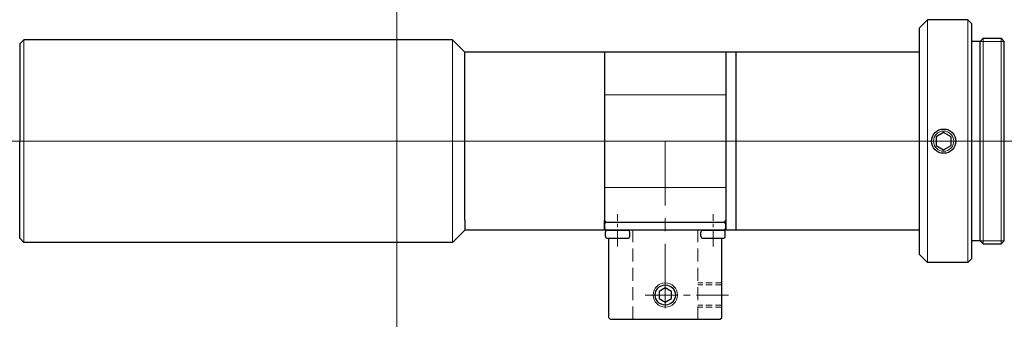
# Model space of a CAD drawing. Header units: millimetres. Extents: x -47 to 75, y 278 to 315.
import ezdxf

# ---------------------------------------------------------------- set-up
doc = ezdxf.new("R2010")
doc.units = ezdxf.units.MM
doc.header["$LTSCALE"] = 0.25
doc.linetypes.add('CENTER', pattern=[50.8, 31.75, -6.35, 6.35, -6.35])
doc.linetypes.add('HIDDEN', pattern=[9.525, 6.35, -3.175])
doc.layers.add('00_補助線', color=252, linetype='Continuous', lineweight=0, plot=False)
for name, color, linetype, lineweight in [('01_外形線', 7, 'Continuous', 30), ('02_ﾈｼﾞ（断面）・遮光線仕切り', 7, 'Continuous', 20), ('03_細線', 7, 'Continuous', 9), ('03_ﾈｼﾞ・ﾛｰﾚｯﾄ・遮光線', 7, 'Continuous', 9), ('04_中心線', 1, 'CENTER', 20), ('05_隠れ線', 3, 'HIDDEN', 20), ('06_面取線', 7, 'Continuous', 9), ('13-細線', 7, 'Continuous', 9)]:
    doc.layers.add(name, color=color, linetype=linetype, lineweight=lineweight)

msp = doc.modelspace()

# ---------------------------------------------------------------- linework, layer by layer
at = {"layer": '00_補助線'}
for p, direction in [((0, 0), (0, 1)), ((0, 300), (1, 0))]:
    msp.add_xline(p, direction, dxfattribs=at)
at = {"layer": '01_外形線'}
for p, q in [((64.6, 314), (65.6, 315)), ((64.6, 286), (64.6, 314)), ((70.6, 315), (65.6, 315)), ((70.6, 315), (71.1, 314.5)), ((71.1, 285.5), (71.1, 314.5)), ((-46.1, 312.5), (-46.6, 312)), ((-46.6, 312), (-46.6, 300)), ((6.9, 312.5), (-46.1, 312.5)), ((8.4, 311), (6.9, 312.5)), ((72.1, 312.3), (71.1, 312.3)), ((72.1, 312.3), (72.5, 312.7)), ((72.1, 287.7), (72.1, 312.3)), ((72.5, 312.7), (74.7, 312.7)), ((75.1, 312.3), (74.7, 312.7)), ((75.1, 287.7), (75.1, 312.3)), ((26.2, 311), (8.4, 311)), ((8.4, 290.25), (8.4, 311)), ((40.7, 311), (25.7, 311)), ((25.7, 311), (25.7, 289)), ((64.6, 311), (40.7, 311)), ((40.7, 311), (40.7, 289)), ((41.95, 289), (41.95, 311)), ((-46.6, 288), (-46.6, 300)), ((8.4, 290.25), (8.4, 289)), ((25.7, 289), (25.7, 290.2)), ((25.7, 290.2), (25.9, 290)), ((25.7, 289), (25.7, 290)), ((25.7, 289.8), (25.9, 290)), ((25.7, 289.8), (25.7, 289.2)), ((25.9, 290), (40.5, 290)), ((40.5, 290), (40.7, 290.2)), ((40.7, 289.8), (40.5, 290)), ((40.7, 289), (40.7, 290.2)), ((40.7, 289), (40.7, 290)), ((40.7, 289.2), (40.7, 289.8)), ((8.4, 289), (6.9, 287.5)), ((41.95, 289), (8.4, 289)), ((25.7, 289.2), (25.9, 289)), ((25.8, 288.25), (25.8, 288.75)), ((26.05, 289), (28.55, 289)), ((28.8, 288.25), (28.8, 288.75)), ((37.6, 288.25), (37.6, 288.75)), ((37.85, 289), (40.35, 289)), ((40.5, 289), (40.7, 289.2)), ((40.6, 288.25), (40.6, 288.75)), ((64.6, 289), (41.95, 289)), ((-46.1, 287.5), (-46.6, 288)), ((6.9, 287.5), (-46.1, 287.5)), ((26.05, 288), (28.55, 288)), ((26.2, 278.2), (26.2, 288)), ((37.85, 288), (40.35, 288)), ((40.2, 278.2), (40.2, 288)), ((72.1, 287.7), (71.1, 287.7)), ((72.5, 287.3), (72.1, 287.7)), ((72.5, 287.3), (74.7, 287.3)), ((75.1, 287.7), (74.7, 287.3)), ((64.6, 286), (65.6, 285)), ((70.6, 285), (65.6, 285)), ((70.6, 285), (71.1, 285.5)), ((26.2, 278.2), (26.4, 278)), ((26.4, 278), (40, 278)), ((40, 278), (40.2, 278.2))]:
    msp.add_line(p, q, dxfattribs=at)
at = {"layer": '01_外形線', "ltscale": 0.5}
msp.add_lwpolyline([(66.66, 299.46), (67.6, 298.92), (68.54, 299.46), (68.54, 300.54), (67.6, 301.08), (66.66, 300.54)], close=True, dxfattribs=at)
at = {"layer": '01_外形線'}
msp.add_lwpolyline([(32.45, 280.57), (33.2, 280.13), (33.95, 280.57), (33.95, 281.43), (33.2, 281.87), (32.45, 281.43)], close=True, dxfattribs=at)
for centre, radius in [((67.6, 300), 1.5), ((33.2, 281), 1.25)]:
    msp.add_circle(centre, radius, dxfattribs=at)
for centre, start, end in [((26.05, 288.75), 90, 180), ((28.55, 288.75), 0, 90), ((37.85, 288.75), 90, 180), ((40.35, 288.75), 0, 90), ((26.05, 288.25), 180, 270), ((28.55, 288.25), 270, 0), ((37.85, 288.25), 180, 270), ((40.35, 288.25), 270, 0)]:
    msp.add_arc(centre, 0.25, start, end, dxfattribs=at)
at = {"layer": '02_ﾈｼﾞ（断面）・遮光線仕切り'}
for p, q in [((65.6, 315), (65.6, 285)), ((70.6, 315), (70.6, 285)), ((72.1, 312.3), (75.1, 312.3)), ((72.5, 312.7), (72.5, 287.3)), ((74.7, 312.7), (74.7, 287.3)), ((72.1, 287.7), (75.1, 287.7))]:
    msp.add_line(p, q, dxfattribs=at)
at = {"layer": '03_細線'}
msp.add_circle((67.6, 300), 1.25, dxfattribs=at)
at = {"layer": '03_ﾈｼﾞ・ﾛｰﾚｯﾄ・遮光線'}
for p, q in [((-46.1, 312.5), (-46.1, 287.5)), ((6.9, 312.5), (6.9, 287.5))]:
    msp.add_line(p, q, dxfattribs=at)
msp.add_circle((33.2, 281), 1.5, dxfattribs=at)
at = {"layer": '04_中心線'}
msp.add_line((33.2, 300), (33.2, 279), dxfattribs=at)
at = {"layer": '04_中心線', "ltscale": 0.25}
for p, q in [((27.3, 287), (27.3, 291)), ((39.1, 287), (39.1, 291))]:
    msp.add_line(p, q, dxfattribs=at)
at = {"layer": '04_中心線', "ltscale": 0.5}
msp.add_line((30.7, 281), (41.2, 281), dxfattribs=at)
at = {"layer": '05_隠れ線'}
for p, q in [((29.2, 278), (29.2, 289)), ((37.2, 278), (37.2, 289))]:
    msp.add_line(p, q, dxfattribs=at)
at = {"layer": '05_隠れ線', "ltscale": 0.5}
for p, q in [((40.2, 282.5), (37.2, 282.5)), ((40.2, 282.25), (37.2, 282.25)), ((40.2, 279.75), (37.2, 279.75)), ((40.2, 279.5), (37.2, 279.5))]:
    msp.add_line(p, q, dxfattribs=at)
at = {"layer": '06_面取線', "lineweight": 20}
for p, q in [((25.7, 305.72), (40.7, 305.72)), ((25.7, 294.28), (40.7, 294.28))]:
    msp.add_line(p, q, dxfattribs=at)
at = {"layer": '13-細線'}
msp.add_line((8.4, 311), (8.4, 289), dxfattribs=at)

doc.saveas('drawing.dxf')
